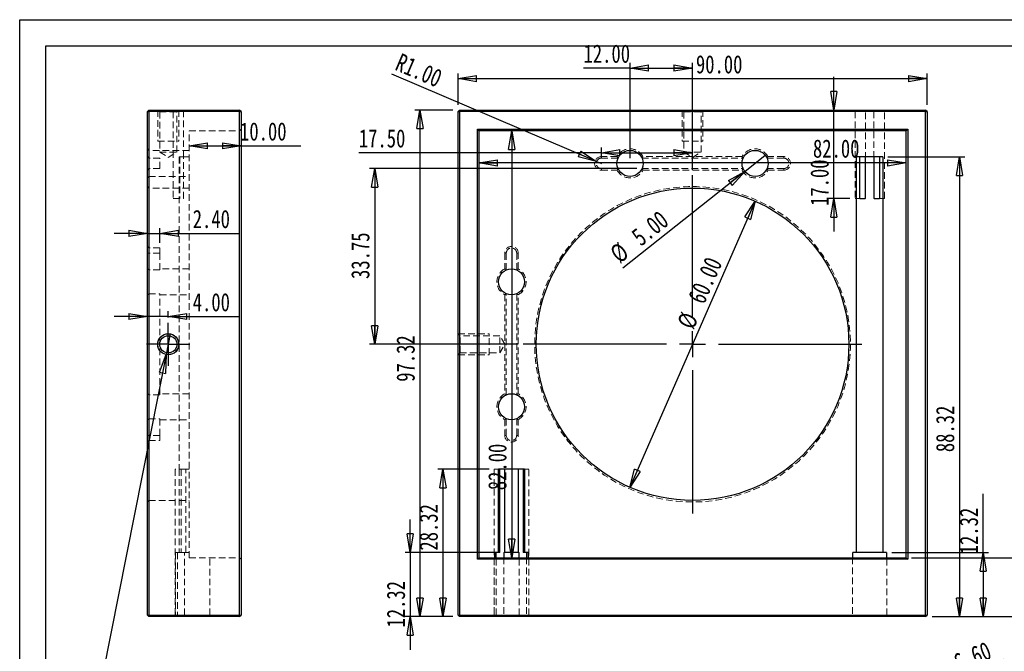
# Model space of a CAD drawing. Header units: millimetres. Extents: x 0 to 297, y 0 to 210.
# Tile 2 of 3: x 0 to 189, y 89 to 210. Entities that reach past the tile are written whole.
import ezdxf

# ---------------------------------------------------------------- set-up
doc = ezdxf.new("R2010")
doc.units = ezdxf.units.MM
doc.linetypes.add('HIDDEN', pattern=[1.905, 1.27, -0.635])
doc.layers.add('图层0', color=7, linetype='Continuous', lineweight=25)
doc.styles.add('SLDTEXTSTYLE10', font='TXT', dxfattribs={"width": 0.678571})
doc.styles.add('SLDTEXTSTYLE11', font='TXT', dxfattribs={"width": 0.696429, "bigfont": 'bigfont'})
doc.styles.add('SLDTEXTSTYLE9', font='TXT', dxfattribs={"width": 0.75})
doc.dimstyles.new('SLDDIMSTYLE0', dxfattribs={"dimtxt": 3.5, "dimasz": 3.556, "dimexe": 0, "dimexo": 0.0625, "dimgap": 0.875, "dimtad": 1, "dimrnd": 1e-09, "dimzin": 12, "dimdsep": 46, "dimtxsty": 'SLDTEXTSTYLE9', "dimblk1": 'CLOSED', "dimblk2": 'CLOSED', "dimsah": 1, "dimcen": 0.09, "dimadec": 0, "dimazin": 3, "dimtfac": 1, "dimtofl": 0, "dimtmove": 0, "dimatfit": 3, "dimldrblk": 'CLOSED', "dimfxl": 0, "dimfrac": 2, "dimtolj": 1, "dimtzin": 12, "dimarcsym": 0})
doc.dimstyles.new('SLDDIMSTYLE1', dxfattribs={"dimtxt": 3.5, "dimasz": 3.556, "dimexe": 0, "dimexo": 0.0625, "dimgap": 0.875, "dimtad": 1, "dimrnd": 1e-09, "dimzin": 4, "dimdsep": 46, "dimtxsty": 'SLDTEXTSTYLE9', "dimblk1": 'CLOSED', "dimblk2": 'CLOSED', "dimsah": 1, "dimcen": 0.09, "dimadec": 0, "dimazin": 1, "dimtfac": 1, "dimtofl": 0, "dimtmove": 0, "dimatfit": 3, "dimldrblk": 'CLOSED', "dimfxl": 0, "dimfrac": 2, "dimtolj": 1, "dimtzin": 12, "dimarcsym": 0})
doc.dimstyles.new('SLDDIMSTYLE2', dxfattribs={"dimtxt": 3.5, "dimasz": 3.556, "dimexe": 0, "dimexo": 0.0625, "dimgap": 0.875, "dimtad": 1, "dimrnd": 1e-09, "dimzin": 12, "dimdsep": 46, "dimtxsty": 'SLDTEXTSTYLE9', "dimblk1": 'CLOSED', "dimblk2": 'CLOSED', "dimsah": 1, "dimcen": 0.09, "dimadec": 0, "dimazin": 3, "dimtfac": 1, "dimtmove": 0, "dimatfit": 0, "dimldrblk": 'CLOSED', "dimfxl": 0, "dimfrac": 2, "dimtolj": 1, "dimtzin": 12, "dimarcsym": 0})
doc.dimstyles.new('SLDDIMSTYLE3', dxfattribs={"dimtxt": 3.5, "dimasz": 3.556, "dimexe": 0, "dimexo": 0.0625, "dimgap": 0.875, "dimtad": 1, "dimrnd": 1e-09, "dimzin": 4, "dimdsep": 46, "dimtxsty": 'SLDTEXTSTYLE9', "dimblk1": 'CLOSED', "dimblk2": 'CLOSED', "dimsah": 1, "dimcen": 0, "dimadec": 0, "dimazin": 1, "dimtfac": 1, "dimtmove": 0, "dimatfit": 3, "dimldrblk": 'CLOSED', "dimfxl": 0, "dimfrac": 2, "dimtolj": 1, "dimtzin": 12, "dimarcsym": 0})
doc.dimstyles.new('SLDDIMSTYLE4', dxfattribs={"dimtxt": 3.5, "dimasz": 3.556, "dimexe": 0, "dimexo": 0.0625, "dimgap": 0.875, "dimtad": 1, "dimrnd": 1e-09, "dimzin": 4, "dimdsep": 46, "dimtxsty": 'SLDTEXTSTYLE9', "dimblk1": 'CLOSED', "dimblk2": 'CLOSED', "dimsah": 1, "dimcen": 0, "dimadec": 0, "dimazin": 1, "dimtfac": 1, "dimtofl": 0, "dimtmove": 0, "dimatfit": 3, "dimldrblk": 'CLOSED', "dimfxl": 0, "dimfrac": 2, "dimtolj": 1, "dimtzin": 12, "dimarcsym": 0})
doc.dimstyles.new('SLDDIMSTYLE5', dxfattribs={"dimtxt": 3.5, "dimasz": 3.556, "dimexe": 0, "dimexo": 0.0625, "dimgap": 0.875, "dimtad": 1, "dimrnd": 1e-09, "dimzin": 4, "dimdsep": 46, "dimtxsty": 'SLDTEXTSTYLE9', "dimblk1": 'CLOSED', "dimblk2": 'CLOSED', "dimsah": 1, "dimcen": 0.09, "dimadec": 0, "dimazin": 1, "dimtfac": 1, "dimtmove": 0, "dimatfit": 0, "dimldrblk": 'CLOSED', "dimfxl": 0, "dimfrac": 2, "dimtolj": 1, "dimtzin": 12, "dimarcsym": 0})
doc.dimstyles.new('SLDDIMSTYLE6', dxfattribs={"dimtxt": 3.5, "dimasz": 3.556, "dimexe": 0, "dimexo": 0.0625, "dimgap": 0.875, "dimtad": 1, "dimrnd": 1e-09, "dimzin": 4, "dimdsep": 46, "dimtxsty": 'SLDTEXTSTYLE9', "dimblk1": 'NONE', "dimblk2": 'CLOSED', "dimsah": 1, "dimcen": 0, "dimadec": 0, "dimazin": 1, "dimtfac": 1, "dimtmove": 0, "dimatfit": 3, "dimldrblk": 'NONE', "dimfxl": 0, "dimfrac": 2, "dimtolj": 1, "dimtzin": 12, "dimarcsym": 0})
doc.dimstyles.new('SLDDIMSTYLE7', dxfattribs={"dimtxt": 3.5, "dimasz": 3.556, "dimexe": 0, "dimexo": 0.0625, "dimgap": 0.875, "dimtad": 0, "dimtih": 1, "dimtoh": 1, "dimdec": 6, "dimrnd": 1e-09, "dimzin": 12, "dimdsep": 46, "dimtxsty": 'SLDTEXTSTYLE9', "dimblk1": 'NONE', "dimblk2": 'CLOSED', "dimsah": 1, "dimcen": 0, "dimadec": 0, "dimazin": 3, "dimtfac": 1, "dimtmove": 0, "dimatfit": 3, "dimldrblk": 'NONE', "dimfxl": 0, "dimfrac": 2, "dimtolj": 1, "dimtzin": 12, "dimarcsym": 0})

# ---------------------------------------------------------------- blocks, each defined once
blk = doc.blocks.new('_Closed')
at = {"color": 0, "linetype": 'ByBlock', "lineweight": -2}
for p, q in [((-1, 0.166667), (0, 0)), ((-1, 0.166667), (-1, -0.166667)), ((0, 0), (-1, -0.166667)), ((0, 0), (-1, 0))]:
    blk.add_line(p, q, dxfattribs=at)
blk = doc.blocks.new('_D')
at = {"layer": '图层0'}
for p, q in [((83.13, 192.64), (75.81, 192.64)), ((76.81, 192.64), (76.81, 95.32)), ((83.13, 95.32), (75.81, 95.32))]:
    blk.add_line(p, q, dxfattribs=at)
at = {"layer": '图层0', "xscale": 3.556, "yscale": 3.556}
for p, rotation in [((76.81, 192.64, 9), 90.0000000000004), ((76.81, 95.32, 9), 270.0000000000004)]:
    blk.add_blockref('_Closed', p, dxfattribs=dict(at, rotation=rotation))
at = {"layer": '图层0', "insert": (72.3, 140.44), "char_height": 3.5, "attachment_point": 1, "rotation": 90, "style": 'SLDTEXTSTYLE9'}
blk.add_mtext('97.32', dxfattribs=at)
blk = doc.blocks.new('_D_1')
at = {"layer": '图层0'}
for p, q in [((84.13, 193.64), (84.13, 199.67)), ((84.13, 198.67), (174.13, 198.67)), ((174.13, 193.64), (174.13, 199.67))]:
    blk.add_line(p, q, dxfattribs=at)
at = {"layer": '图层0', "xscale": 3.556, "yscale": 3.556, "rotation": 180.0000000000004}
blk.add_blockref('_Closed', (84.13, 198.67, 9), dxfattribs=at)
at = {"layer": '图层0', "xscale": 3.556, "yscale": 3.556}
blk.add_blockref('_Closed', (174.13, 198.67, 9), dxfattribs=at)
at = {"layer": '图层0', "insert": (129.78, 203.18), "char_height": 3.5, "attachment_point": 1, "style": 'SLDTEXTSTYLE9'}
blk.add_mtext('90.00', dxfattribs=at)
blk = doc.blocks.new('_D_2')
at = {"layer": '图层0'}
blk.add_line((170.13, 182.48), (88.13, 182.48), dxfattribs=at)
at = {"layer": '图层0', "xscale": 3.556, "yscale": 3.556, "rotation": 180.0000000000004}
blk.add_blockref('_Closed', (88.13, 182.48, 9), dxfattribs=at)
at = {"layer": '图层0', "xscale": 3.556, "yscale": 3.556}
blk.add_blockref('_Closed', (170.13, 182.48, 9), dxfattribs=at)
at = {"layer": '图层0', "insert": (152.24, 186.99), "char_height": 3.5, "attachment_point": 1, "style": 'SLDTEXTSTYLE9'}
blk.add_mtext('82.00', dxfattribs=at)
blk = doc.blocks.new('_D_3')
at = {"layer": '图层0'}
blk.add_line((94.43, 188.64), (94.43, 106.64), dxfattribs=at)
at = {"layer": '图层0', "xscale": 3.556, "yscale": 3.556}
for p, rotation in [((94.43, 188.64, 9), 90.0000000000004), ((94.43, 106.64, 9), 270.0000000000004)]:
    blk.add_blockref('_Closed', p, dxfattribs=dict(at, rotation=rotation))
at = {"layer": '图层0', "insert": (89.92, 119.61), "char_height": 3.5, "attachment_point": 1, "rotation": 90, "style": 'SLDTEXTSTYLE9'}
blk.add_mtext('82.00', dxfattribs=at)
blk = doc.blocks.new('_D_4')
at = {"layer": '图层0'}
for p, q in [((212.18, 106.64), (212.18, 112.99)), ((171.13, 106.64), (213.18, 106.64)), ((212.18, 106.64), (212.18, 95.32)), ((175.13, 95.32), (213.18, 95.32)), ((212.18, 95.32), (212.18, 88.97))]:
    blk.add_line(p, q, dxfattribs=at)
at = {"layer": '图层0', "xscale": 3.556, "yscale": 3.556}
for p, rotation in [((212.18, 106.64, 9), 270.0000000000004), ((212.18, 95.32, 9), 90.0000000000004)]:
    blk.add_blockref('_Closed', p, dxfattribs=dict(at, rotation=rotation))
at = {"layer": '图层0', "insert": (207.67, 95.18), "char_height": 3.5, "attachment_point": 1, "rotation": 90, "style": 'SLDTEXTSTYLE9'}
blk.add_mtext('11.32', dxfattribs=at)
blk = doc.blocks.new('_D_5')
at = {"layer": '图层0'}
blk.add_line((141.14, 175.13), (117.12, 120.15), dxfattribs=at)
at = {"layer": '图层0', "xscale": 3.556, "yscale": 3.556}
for p, rotation in [((141.14, 175.13, 9), 66.39771330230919), ((117.12, 120.15, 9), 246.3977133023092)]:
    blk.add_blockref('_Closed', p, dxfattribs=dict(at, rotation=rotation))
at = {"layer": '图层0', "char_height": 3.5, "attachment_point": 1, "rotation": 66.3977, "style": 'SLDTEXTSTYLE9'}
for s, insert in [('60.00', (128.13, 156.54)), ('%%c', (126.06, 151.68))]:
    blk.add_mtext(s, dxfattribs=dict(at, insert=insert))
blk = doc.blocks.new('_D_6')
at = {"layer": '图层0'}
for p, q in [((118.42, 181.39), (67.13, 181.39)), ((68.13, 181.39), (68.13, 147.64)), ((95.63, 147.64), (67.13, 147.64))]:
    blk.add_line(p, q, dxfattribs=at)
at = {"layer": '图层0', "xscale": 3.556, "yscale": 3.556}
for p, rotation in [((68.13, 181.39, 9), 90.0000000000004), ((68.13, 147.64, 9), 270.0000000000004)]:
    blk.add_blockref('_Closed', p, dxfattribs=dict(at, rotation=rotation))
at = {"layer": '图层0', "insert": (63.62, 160.19), "char_height": 3.5, "attachment_point": 1, "rotation": 90, "style": 'SLDTEXTSTYLE9'}
blk.add_mtext('33.75', dxfattribs=at)
blk = doc.blocks.new('_D_7')
at = {"layer": '图层0'}
for p, q in [((117.13, 200.71), (108.21, 200.71)), ((117.13, 183.39), (117.13, 201.71)), ((117.13, 200.71), (129.13, 200.71)), ((129.13, 181.14), (129.13, 201.71))]:
    blk.add_line(p, q, dxfattribs=at)
at = {"layer": '图层0', "xscale": 3.556, "yscale": 3.556, "rotation": 180.0000000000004}
blk.add_blockref('_Closed', (117.13, 200.71, 9), dxfattribs=at)
at = {"layer": '图层0', "xscale": 3.556, "yscale": 3.556}
blk.add_blockref('_Closed', (129.13, 200.71, 9), dxfattribs=at)
at = {"layer": '图层0', "insert": (108.21, 205.22), "char_height": 3.5, "attachment_point": 1, "style": 'SLDTEXTSTYLE9'}
blk.add_mtext('12.00', dxfattribs=at)
blk = doc.blocks.new('_D_8')
at = {"layer": '图层0'}
for q in [(71.43, 199.51), (111.63, 182.39)]:
    blk.add_line((110.71, 182.78), q, dxfattribs=at)
at = {"layer": '图层0', "xscale": 3.556, "yscale": 3.556, "rotation": 336.9378098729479}
blk.add_blockref('_Closed', (110.71, 182.78, 9), dxfattribs=at)
at = {"layer": '图层0', "insert": (73.2, 203.65), "char_height": 3.5, "attachment_point": 1, "rotation": 336.9378, "style": 'SLDTEXTSTYLE9'}
blk.add_mtext('R1.00', dxfattribs=at)
blk = doc.blocks.new('_D_9')
at = {"layer": '图层0'}
for p, q in [((111.63, 183.39), (111.63, 185.44)), ((129.13, 181.14), (129.13, 185.44)), ((111.63, 184.44), (65.09, 184.44)), ((111.63, 184.44), (129.13, 184.44))]:
    blk.add_line(p, q, dxfattribs=at)
at = {"layer": '图层0', "xscale": 3.556, "yscale": 3.556, "rotation": 180.0000000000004}
blk.add_blockref('_Closed', (111.63, 184.44, 9), dxfattribs=at)
at = {"layer": '图层0', "xscale": 3.556, "yscale": 3.556}
blk.add_blockref('_Closed', (129.13, 184.44, 9), dxfattribs=at)
at = {"layer": '图层0', "insert": (65.09, 188.95), "char_height": 3.5, "attachment_point": 1, "style": 'SLDTEXTSTYLE9'}
blk.add_mtext('17.50', dxfattribs=at)
blk = doc.blocks.new('_D_10')
at = {"layer": '图层0'}
for p, q in [((166.64, 183.64), (181.37, 183.64)), ((180.37, 183.64), (180.37, 95.32)), ((175.13, 95.32), (181.37, 95.32))]:
    blk.add_line(p, q, dxfattribs=at)
at = {"layer": '图层0', "xscale": 3.556, "yscale": 3.556}
for p, rotation in [((180.37, 183.64, 9), 90.0000000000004), ((180.37, 95.32, 9), 270.0000000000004)]:
    blk.add_blockref('_Closed', p, dxfattribs=dict(at, rotation=rotation))
at = {"layer": '图层0', "insert": (175.85, 126.92), "char_height": 3.5, "attachment_point": 1, "rotation": 90, "style": 'SLDTEXTSTYLE9'}
blk.add_mtext('88.32', dxfattribs=at)
blk = doc.blocks.new('_D_11')
at = {"layer": '图层0'}
for p, q in [((184.92, 107.64), (184.92, 118.94)), ((167.36, 107.64), (185.92, 107.64)), ((184.92, 107.64), (184.92, 95.32)), ((175.13, 95.32), (185.92, 95.32))]:
    blk.add_line(p, q, dxfattribs=at)
at = {"layer": '图层0', "xscale": 3.556, "yscale": 3.556}
for p, rotation in [((184.92, 107.64, 9), 90.0000000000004), ((184.92, 95.32, 9), 270.0000000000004)]:
    blk.add_blockref('_Closed', p, dxfattribs=dict(at, rotation=rotation))
at = {"layer": '图层0', "insert": (180.41, 107.3), "char_height": 3.5, "attachment_point": 1, "rotation": 90, "style": 'SLDTEXTSTYLE9'}
blk.add_mtext('12.32', dxfattribs=at)
blk = doc.blocks.new('_D_12')
at = {"layer": '图层0'}
for p, q in [((90.07, 123.64), (80.24, 123.64)), ((81.24, 123.64), (81.24, 95.32)), ((83.13, 95.32), (80.24, 95.32))]:
    blk.add_line(p, q, dxfattribs=at)
at = {"layer": '图层0', "xscale": 3.556, "yscale": 3.556}
for p, rotation in [((81.24, 123.64, 9), 90.0000000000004), ((81.24, 95.32, 9), 270.0000000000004)]:
    blk.add_blockref('_Closed', p, dxfattribs=dict(at, rotation=rotation))
at = {"layer": '图层0', "insert": (76.73, 108), "char_height": 3.5, "attachment_point": 1, "rotation": 90, "style": 'SLDTEXTSTYLE9'}
blk.add_mtext('28.32', dxfattribs=at)
blk = doc.blocks.new('_D_13')
at = {"layer": '图层0'}
for p, q in [((74.95, 107.64), (74.95, 113.99)), ((91.88, 107.64), (73.95, 107.64)), ((74.95, 107.64), (74.95, 95.32)), ((83.13, 95.32), (73.95, 95.32)), ((74.95, 95.32), (74.95, 88.97))]:
    blk.add_line(p, q, dxfattribs=at)
at = {"layer": '图层0', "xscale": 3.556, "yscale": 3.556}
for p, rotation in [((74.95, 107.64, 9), 270.0000000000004), ((74.95, 95.32, 9), 90.0000000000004)]:
    blk.add_blockref('_Closed', p, dxfattribs=dict(at, rotation=rotation))
at = {"layer": '图层0', "insert": (70.44, 93.23), "char_height": 3.5, "attachment_point": 1, "rotation": 90, "style": 'SLDTEXTSTYLE9'}
blk.add_mtext('12.32', dxfattribs=at)
blk = doc.blocks.new('_D_14')
at = {"layer": '图层0'}
for p, q in [((156.26, 192.64), (156.26, 198.99)), ((156.26, 175.64), (156.26, 192.64)), ((159.32, 175.64), (155.26, 175.64)), ((156.26, 175.64), (156.26, 169.29))]:
    blk.add_line(p, q, dxfattribs=at)
at = {"layer": '图层0', "xscale": 3.556, "yscale": 3.556}
for p, rotation in [((156.26, 192.64, 9), 270.0000000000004), ((156.26, 175.64, 9), 90.0000000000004)]:
    blk.add_blockref('_Closed', p, dxfattribs=dict(at, rotation=rotation))
at = {"layer": '图层0', "insert": (151.75, 174.22), "char_height": 3.5, "attachment_point": 1, "rotation": 90, "style": 'SLDTEXTSTYLE9'}
blk.add_mtext('17.00', dxfattribs=at)
blk = doc.blocks.new('_D_15')
at = {"layer": '图层0'}
for q in [(143.09, 183.94), (115.76, 162.26)]:
    blk.add_line((139.17, 180.84), q, dxfattribs=at)
at = {"layer": '图层0', "xscale": 3.556, "yscale": 3.556, "rotation": 38.43142357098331}
blk.add_blockref('_Closed', (139.17, 180.84, 9), dxfattribs=at)
at = {"layer": '图层0', "char_height": 3.5, "attachment_point": 1, "rotation": 38.4314, "style": 'SLDTEXTSTYLE9'}
for s, insert in [('5.00', (117.06, 169.1)), ('%%c', (112.96, 165.78))]:
    blk.add_mtext(s, dxfattribs=dict(at, insert=insert))
blk = doc.blocks.new('_None')
blk = doc.blocks.new('SW_CENTERMARKSYMBOL_0')
at = {"layer": '图层0', "color": 0}
for p, q in [((0, 5), (0, 32.5)), ((0, 0), (0, 2.5)), ((-5, 0), (-32.5, 0)), ((0, 0), (-2.5, 0)), ((0, 0), (0, -2.5)), ((0, 0), (2.5, 0)), ((5, 0), (32.5, 0)), ((0, -5), (0, -32.5))]:
    blk.add_line(p, q, dxfattribs=at)
blk = doc.blocks.new('_D_16')
at = {"layer": '图层0'}
for p, q in [((28.51, 152.79), (28.51, 153.97)), ((24.51, 152.97), (18.16, 152.97)), ((28.51, 152.97), (24.51, 152.97)), ((28.51, 152.97), (42.26, 152.97))]:
    blk.add_line(p, q, dxfattribs=at)
at = {"layer": '图层0', "xscale": 3.556, "yscale": 3.556}
blk.add_blockref('_Closed', (24.51, 152.97), dxfattribs=at)
at = {"layer": '图层0', "xscale": 3.556, "yscale": 3.556, "rotation": 180.0000000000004}
blk.add_blockref('_Closed', (28.51, 152.97), dxfattribs=at)
at = {"layer": '图层0', "insert": (33.21, 157.48), "char_height": 3.5, "attachment_point": 1, "style": 'SLDTEXTSTYLE9'}
blk.add_mtext('4.00', dxfattribs=at)
blk = doc.blocks.new('_D_17')
at = {"layer": '图层0'}
for p, q in [((32.51, 185.77), (42.51, 185.77)), ((42.51, 185.77), (53.93, 185.77))]:
    blk.add_line(p, q, dxfattribs=at)
at = {"layer": '图层0', "xscale": 3.556, "yscale": 3.556, "rotation": 180.0000000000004}
blk.add_blockref('_Closed', (32.51, 185.77), dxfattribs=at)
at = {"layer": '图层0', "xscale": 3.556, "yscale": 3.556}
blk.add_blockref('_Closed', (42.51, 185.77), dxfattribs=at)
at = {"layer": '图层0', "insert": (42.29, 190.28), "char_height": 3.5, "attachment_point": 1, "style": 'SLDTEXTSTYLE9'}
blk.add_mtext('10.00', dxfattribs=at)
blk = doc.blocks.new('_D_18')
at = {"layer": '图层0'}
for p, q in [((24.51, 168.94), (18.16, 168.94)), ((24.51, 168.94), (26.91, 168.94)), ((26.91, 167.14), (26.91, 169.94)), ((26.91, 168.94), (42.26, 168.94))]:
    blk.add_line(p, q, dxfattribs=at)
at = {"layer": '图层0', "xscale": 3.556, "yscale": 3.556}
blk.add_blockref('_Closed', (24.51, 168.94), dxfattribs=at)
at = {"layer": '图层0', "xscale": 3.556, "yscale": 3.556, "rotation": 180.0000000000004}
blk.add_blockref('_Closed', (26.91, 168.94), dxfattribs=at)
at = {"layer": '图层0', "insert": (33.21, 173.46), "char_height": 3.5, "attachment_point": 1, "style": 'SLDTEXTSTYLE9'}
blk.add_mtext('2.40', dxfattribs=at)
blk = doc.blocks.new('SW_SYMBOL_HOLE_DEPTH')
at = {"layer": '图层0', "color": 0}
for p, q in [((0, 875), (800, 875)), ((400, 875), (400, 75)), ((100, 555), (400, 75)), ((700, 555), (400, 75))]:
    blk.add_line(p, q, dxfattribs=at)
blk = doc.blocks.new('SW_SYMBOL_HOLE_SINK')
at = {"layer": '图层0', "color": 0}
for p, q in [((0, 875), (800, 75)), ((800, 75), (1600, 875))]:
    blk.add_line(p, q, dxfattribs=at)
blk = doc.blocks.new('_D_19')
at = {"layer": '图层0'}
for p, q in [((28.91, 149.63), (28.12, 145.65)), ((28.12, 145.65), (11.42, 61.71)), ((11.42, 61.71), (62.47, 61.71))]:
    blk.add_line(p, q, dxfattribs=at)
at = {"layer": '图层0', "xscale": 3.556, "yscale": 3.556, "rotation": 78.75035507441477}
blk.add_blockref('_Closed', (28.12, 145.65), dxfattribs=at)
at = {"layer": '图层0', "xscale": 0.004470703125, "yscale": 0.004470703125, "zscale": 0.004470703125}
for name, p in [('SW_SYMBOL_HOLE_DEPTH', (39.75, 73.42)), ('SW_SYMBOL_HOLE_DEPTH', (38.52, 67.81)), ('SW_SYMBOL_HOLE_SINK', (13.01, 62.2))]:
    blk.add_blockref(name, p, dxfattribs=at)
at = {"layer": '图层0', "char_height": 3.5, "attachment_point": 1}
for s, insert, style in [('M4 - 6H', (21.69, 77.5), 'SLDTEXTSTYLE10'), ('6.00', (46.07, 77.5), 'SLDTEXTSTYLE9'), ('%%c', (21.61, 71.83), 'SLDTEXTSTYLE9'), ('3.30', (28.2, 71.89), 'SLDTEXTSTYLE9'), ('8.00', (44.84, 71.89), 'SLDTEXTSTYLE9'), ('%%c', (22.46, 66.22), 'SLDTEXTSTYLE9'), ('4.05 X 90°, 近端', (29.05, 66.28), 'SLDTEXTSTYLE11')]:
    blk.add_mtext(s, dxfattribs=dict(at, insert=insert, style=style))
blk = doc.blocks.new('SW_CENTERMARKSYMBOL_1')
at = {"layer": '图层0', "color": 0}
for p, q in [((0, 2.5), (0, 4.15)), ((0, 0), (0, 2.5)), ((-2.5, 0), (-4.15, 0)), ((0, 0), (-2.5, 0)), ((0, 0), (0, -2.5)), ((0, 0), (2.5, 0)), ((2.5, 0), (4.15, 0)), ((0, -2.5), (0, -4.15))]:
    blk.add_line(p, q, dxfattribs=at)
blk = doc.blocks.new('_D_32')
at = {"layer": '图层0'}
for q in [(188.97, 87.16), (160.08, 75.37)]:
    blk.add_line((166.19, 77.87), q, dxfattribs=at)
at = {"layer": '图层0', "xscale": 3.556, "yscale": 3.556, "rotation": 202.1951587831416}
blk.add_blockref('_Closed', (166.19, 77.87, -3.66), dxfattribs=at)
at = {"layer": '图层0', "char_height": 3.5, "attachment_point": 1, "rotation": 22.1952, "style": 'SLDTEXTSTYLE9'}
for s, insert in [('6.60', (178.87, 87.95)), ('%%c', (174, 85.9))]:
    blk.add_mtext(s, dxfattribs=dict(at, insert=insert))

msp = doc.modelspace()

# ---------------------------------------------------------------- linework, layer by layer
at = {"color": 7, "linetype": 'Continuous', "lineweight": 25}
for p, q in [((24.8148819, 192.6406627), (24.5148819, 192.3406627)), ((24.5148819, 192.3406627), (24.8148819, 192.3406627)), ((24.5148819, 95.6236216), (24.5148819, 192.3406627)), ((24.8148819, 192.6406627), (24.8148819, 192.3406627)), ((24.8148819, 192.6406627), (42.2148819, 192.6406627)), ((42.2148819, 192.3406627), (24.8148819, 192.3406627)), ((24.8148819, 192.3406627), (24.8148819, 95.6236216)), ((42.2148819, 192.3406627), (42.2148819, 192.6406627)), ((42.5148819, 192.3406627), (42.2148819, 192.6406627)), ((42.2148819, 95.6236216), (42.2148819, 192.3406627)), ((42.2148819, 192.3406627), (42.5148819, 192.3406627)), ((42.5148819, 192.3406627), (42.5148819, 95.6236216)), ((84.1329182, 192.3406627), (84.4329182, 192.6406627)), ((84.1329182, 95.6236216), (84.1329182, 192.3406627)), ((84.1329182, 192.3406627), (84.4329182, 192.3406627)), ((84.4329182, 192.3406627), (84.4329182, 192.6406627)), ((84.4329182, 192.6406627), (173.8329182, 192.6406627)), ((84.4329182, 192.3406627), (84.4329182, 95.6236216)), ((173.8329182, 192.3406627), (84.4329182, 192.3406627)), ((173.8329182, 192.3406627), (173.8329182, 192.6406627)), ((174.1329182, 192.3406627), (173.8329182, 192.6406627)), ((173.8329182, 192.3406627), (174.1329182, 192.3406627)), ((173.8329182, 95.6236216), (173.8329182, 192.3406627)), ((174.1329182, 192.3406627), (174.1329182, 95.6236216)), ((87.8329182, 188.9406627), (170.4329182, 188.9406627)), ((87.8329182, 188.9406627), (88.1329182, 188.6406627)), ((87.8329182, 106.3406627), (87.8329182, 188.9406627)), ((170.1329182, 188.6406627), (88.1329182, 188.6406627)), ((88.1329182, 188.6406627), (88.1329182, 106.6406627)), ((170.1329182, 188.6406627), (170.4329182, 188.9406627)), ((170.1329182, 106.6406627), (170.1329182, 188.6406627)), ((170.4329182, 188.9406627), (170.4329182, 106.3406627)), ((165.636915, 183.6406627), (160.6289214, 183.6406627)), ((160.6289214, 107.6406627), (160.6289214, 183.6406627)), ((161.2208942, 175.6406627), (161.2208942, 183.6406627)), ((162.2721708, 183.6406627), (162.2721708, 175.6406627)), ((163.9936656, 175.6406627), (163.9936656, 183.6406627)), ((165.0449422, 183.6406627), (165.0449422, 175.6406627)), ((165.636915, 183.6406627), (165.636915, 107.6406627)), ((161.2208942, 175.6406627), (162.2721708, 175.6406627)), ((163.9936656, 175.6406627), (165.0449422, 175.6406627)), ((91.8789214, 107.6406627), (91.8789214, 123.6406627)), ((96.886915, 123.6406627), (91.8789214, 123.6406627)), ((92.167533, 107.6406627), (92.167533, 123.6406627)), ((93.066053, 123.6406627), (93.066053, 107.6406627)), ((95.6997834, 107.6406627), (95.6997834, 123.6406627)), ((96.5983034, 123.6406627), (96.5983034, 107.6406627)), ((96.886915, 123.6406627), (96.886915, 107.6406627)), ((87.8329182, 106.3406627), (88.1329182, 106.6406627)), ((170.4329182, 106.3406627), (87.8329182, 106.3406627)), ((88.1329182, 106.6406627), (170.1329182, 106.6406627)), ((91.1580151, 106.6406627), (91.1580151, 107.6406627)), ((91.8789214, 107.6406627), (91.1580151, 107.6406627)), ((91.4728941, 106.6406627), (91.4728941, 107.6406627)), ((92.167533, 107.6406627), (91.8789214, 107.6406627)), ((92.8845241, 107.6406627), (93.066053, 107.6406627)), ((92.8845241, 107.6406627), (92.8845241, 106.6406627)), ((95.6997834, 107.6406627), (93.066053, 107.6406627)), ((95.6997834, 107.6406627), (95.8813123, 107.6406627)), ((95.8813123, 106.6406627), (95.8813123, 107.6406627)), ((96.886915, 107.6406627), (96.5983034, 107.6406627)), ((97.6078213, 107.6406627), (96.886915, 107.6406627)), ((97.2929423, 107.6406627), (97.2929423, 106.6406627)), ((97.6078213, 107.6406627), (97.6078213, 106.6406627)), ((159.9080151, 106.6406627), (159.9080151, 107.6406627)), ((160.6289214, 107.6406627), (159.9080151, 107.6406627)), ((165.636915, 107.6406627), (160.6289214, 107.6406627)), ((166.3578213, 107.6406627), (165.636915, 107.6406627)), ((166.3578213, 107.6406627), (166.3578213, 106.6406627)), ((170.1329182, 106.6406627), (170.4329182, 106.3406627)), ((24.5148819, 95.6236216), (24.8148819, 95.6236216)), ((24.5148819, 95.6236216), (24.8148819, 95.3236216)), ((24.8148819, 95.6236216), (42.2148819, 95.6236216)), ((24.8148819, 95.3236216), (24.8148819, 95.6236216)), ((42.2148819, 95.3236216), (24.8148819, 95.3236216)), ((42.2148819, 95.6236216), (42.2148819, 95.3236216)), ((42.2148819, 95.6236216), (42.5148819, 95.6236216)), ((42.2148819, 95.3236216), (42.5148819, 95.6236216)), ((84.1329182, 95.6236216), (84.4329182, 95.6236216)), ((84.1329182, 95.6236216), (84.4329182, 95.3236216)), ((84.4329182, 95.3236216), (84.4329182, 95.6236216)), ((84.4329182, 95.6236216), (173.8329182, 95.6236216)), ((173.8329182, 95.3236216), (84.4329182, 95.3236216)), ((173.8329182, 95.3236216), (173.8329182, 95.6236216)), ((173.8329182, 95.6236216), (174.1329182, 95.6236216)), ((173.8329182, 95.3236216), (174.1329182, 95.6236216))]:
    msp.add_line(p, q, dxfattribs=at)
at = {"color": 7, "linetype": 'HIDDEN', "lineweight": 18}
for p, q in [((26.4898819, 192.6406627), (26.8648819, 192.2656627)), ((26.5148819, 192.6156627), (26.5148819, 186.6406627)), ((26.8648819, 192.2656627), (30.1648819, 192.2656627)), ((26.8648819, 192.2656627), (26.8648819, 184.5406627)), ((29.1578792, 192.6406627), (29.4578792, 192.3406627)), ((29.4578792, 192.3406627), (29.4578792, 175.6406627)), ((30.1648819, 192.2656627), (30.5398819, 192.6406627)), ((30.1648819, 184.5406627), (30.1648819, 192.2656627)), ((30.5148819, 192.6156627), (30.5148819, 186.6406627)), ((31.4578792, 192.3406627), (31.7578792, 192.6406627)), ((31.4578792, 183.6406627), (31.4578792, 192.3406627)), ((127.1079182, 192.6406627), (127.4829182, 192.2656627)), ((127.1329182, 192.6156627), (127.1329182, 186.6406627)), ((127.4829182, 192.2656627), (130.7829182, 192.2656627)), ((127.4829182, 192.2656627), (127.4829182, 184.5406627)), ((130.7829182, 192.2656627), (131.1579182, 192.6406627)), ((130.7829182, 184.5406627), (130.7829182, 192.2656627)), ((131.1329182, 192.6156627), (131.1329182, 186.6406627)), ((160.0193758, 192.6406627), (160.3193758, 192.3406627)), ((160.3193758, 192.3406627), (160.3193758, 175.6406627)), ((162.3193758, 192.3406627), (162.6193758, 192.6406627)), ((162.3193758, 175.6406627), (162.3193758, 192.3406627)), ((163.6464606, 192.6406627), (163.9464606, 192.3406627)), ((163.9464606, 192.3406627), (163.9464606, 175.6406627)), ((165.9464606, 192.3406627), (166.2464606, 192.6406627)), ((165.9464606, 175.6406627), (165.9464606, 192.3406627)), ((32.5148819, 106.6406627), (32.5148819, 188.6406627)), ((32.5148819, 188.6406627), (42.2148819, 188.6406627)), ((42.5148819, 188.9406627), (42.2148819, 188.6406627)), ((24.8148819, 184.8906627), (24.5148819, 185.1906627)), ((26.5148819, 186.6406627), (30.5148819, 186.6406627)), ((127.1329182, 186.6406627), (131.1329182, 186.6406627)), ((24.5148819, 183.6906627), (24.8148819, 183.3906627)), ((32.5148819, 184.8906627), (24.8148819, 184.8906627)), ((26.9148819, 183.3906627), (24.8148819, 183.3906627)), ((26.8648819, 184.5406627), (30.1648819, 184.5406627)), ((26.8648819, 184.5406627), (28.5148819, 183.5492427)), ((26.9148819, 181.3906627), (26.9148819, 183.3906627)), ((28.5148819, 183.5492427), (30.1648819, 184.5406627)), ((30.7614937, 183.6406627), (30.6148819, 183.6406627)), ((30.6148819, 183.6406627), (30.6148819, 123.6406627)), ((30.7614937, 183.6406627), (30.7614937, 175.6406627)), ((30.7614937, 183.6406627), (31.4530181, 183.6406627)), ((31.4530181, 175.6406627), (31.4530181, 183.6406627)), ((32.5148819, 183.6406627), (31.4530181, 183.6406627)), ((111.6329182, 183.6906627), (111.6329182, 183.3906627)), ((114.6529988, 183.6906627), (111.6329182, 183.6906627)), ((111.6329182, 183.3906627), (114.8416303, 183.3906627)), ((119.424206, 183.3906627), (138.8416303, 183.3906627)), ((138.6529988, 183.6906627), (119.6128375, 183.6906627)), ((127.4829182, 184.5406627), (130.7829182, 184.5406627)), ((127.4829182, 184.5406627), (129.1329182, 183.5492427)), ((129.1329182, 183.5492427), (130.7829182, 184.5406627)), ((143.424206, 183.3906627), (146.6329182, 183.3906627)), ((146.6329182, 183.6906627), (143.6128375, 183.6906627)), ((146.6329182, 183.3906627), (146.6329182, 183.6906627)), ((24.5148819, 181.0906627), (24.8148819, 181.3906627)), ((24.5148819, 179.5906627), (24.8148819, 179.8906627)), ((26.9148819, 181.3906627), (24.8148819, 181.3906627)), ((24.8148819, 179.8906627), (32.5148819, 179.8906627)), ((111.6329182, 181.3906627), (114.8416303, 181.3906627)), ((111.6329182, 181.0906627), (111.6329182, 181.3906627)), ((111.6329182, 181.0906627), (114.6529988, 181.0906627)), ((119.424206, 181.3906627), (138.8416303, 181.3906627)), ((119.6128375, 181.0906627), (138.6529988, 181.0906627)), ((143.424206, 181.3906627), (146.6329182, 181.3906627)), ((143.6128375, 181.0906627), (146.6329182, 181.0906627)), ((146.6329182, 181.3906627), (146.6329182, 181.0906627)), ((24.8148819, 177.6406627), (24.5148819, 177.9406627)), ((32.5148819, 177.6406627), (24.8148819, 177.6406627)), ((29.4578792, 175.6406627), (31.4530181, 175.6406627)), ((160.3193758, 175.6406627), (161.2208942, 175.6406627)), ((162.2721708, 175.6406627), (162.3193758, 175.6406627)), ((163.9464606, 175.6406627), (163.9936656, 175.6406627)), ((165.0449422, 175.6406627), (165.9464606, 175.6406627)), ((24.8148819, 166.1406627), (24.5148819, 166.4406627)), ((24.8148819, 165.1406627), (24.5148819, 165.1406627)), ((24.8148819, 165.1406627), (24.5148819, 165.1406627)), ((26.9148819, 166.1406627), (24.8148819, 166.1406627)), ((26.9148819, 165.1406627), (24.8148819, 165.1406627)), ((26.9148819, 165.1406627), (24.8148819, 165.1406627)), ((26.9148819, 165.1406627), (26.9148819, 166.1406627)), ((26.9148819, 161.9319505), (26.9148819, 165.1406627)), ((93.3829182, 165.1406627), (93.0829182, 165.1406627)), ((93.0829182, 165.1406627), (93.0829182, 162.1205821)), ((93.3829182, 161.9319505), (93.3829182, 165.1406627)), ((95.3829182, 165.1406627), (95.3829182, 161.9319505)), ((95.3829182, 165.1406627), (95.6829182, 165.1406627)), ((95.6829182, 162.1205821), (95.6829182, 165.1406627)), ((26.9148819, 161.9319505), (24.8148819, 161.9319505)), ((32.5148819, 162.1406627), (26.9148819, 162.1406627)), ((24.8148819, 157.3493749), (26.9148819, 157.3493749)), ((26.9148819, 137.9319505), (26.9148819, 157.3493749)), ((26.9148819, 157.1406627), (32.5148819, 157.1406627)), ((93.0829182, 157.1607433), (93.0829182, 138.1205821)), ((93.3829182, 137.9319505), (93.3829182, 157.3493749)), ((95.3829182, 157.3493749), (95.3829182, 137.9319505)), ((95.6829182, 138.1205821), (95.6829182, 157.1607433)), ((84.5079182, 149.2906627), (84.1329182, 149.6656627)), ((84.1579182, 149.6406627), (90.1329182, 149.6406627)), ((84.5079182, 147.6406627), (84.5079182, 149.2906627)), ((92.1329182, 149.2906627), (84.5079182, 149.2906627)), ((90.1329182, 145.6406627), (90.1329182, 149.6406627)), ((92.1329182, 147.6406627), (92.1329182, 149.2906627)), ((93.1243382, 147.6406627), (92.1329182, 149.2906627)), ((84.5079182, 145.9906627), (84.5079182, 147.6406627)), ((92.1329182, 145.9906627), (92.1329182, 147.6406627)), ((92.1329182, 145.9906627), (93.1243382, 147.6406627)), ((84.1329182, 145.6156627), (84.5079182, 145.9906627)), ((84.1579182, 145.6406627), (90.1329182, 145.6406627)), ((84.5079182, 145.9906627), (92.1329182, 145.9906627)), ((32.5148819, 138.1406627), (26.9148819, 138.1406627)), ((26.9148819, 137.9319505), (24.8148819, 137.9319505)), ((24.8148819, 133.3493749), (26.9148819, 133.3493749)), ((26.9148819, 130.1406627), (26.9148819, 133.3493749)), ((26.9148819, 133.1406627), (32.5148819, 133.1406627)), ((93.0829182, 133.1607433), (93.0829182, 130.1406627)), ((93.3829182, 130.1406627), (93.3829182, 133.3493749)), ((95.3829182, 133.3493749), (95.3829182, 130.1406627)), ((95.6829182, 130.1406627), (95.6829182, 133.1607433)), ((24.5148819, 130.1406627), (24.8148819, 130.1406627)), ((24.5148819, 130.1406627), (24.8148819, 130.1406627)), ((24.5148819, 128.8406627), (24.8148819, 129.1406627)), ((26.9148819, 130.1406627), (24.8148819, 130.1406627)), ((26.9148819, 130.1406627), (24.8148819, 130.1406627)), ((24.8148819, 129.1406627), (26.9148819, 129.1406627)), ((26.9148819, 129.1406627), (26.9148819, 130.1406627)), ((93.0829182, 130.1406627), (93.3829182, 130.1406627)), ((95.6829182, 130.1406627), (95.3829182, 130.1406627)), ((31.8584877, 123.6406627), (29.8584877, 123.6406627)), ((29.8584877, 123.6406627), (29.8584877, 95.6236216)), ((30.6148819, 123.6406627), (30.6148819, 107.6406627)), ((30.9730376, 123.6406627), (30.9730376, 107.6406627)), ((31.8539747, 107.6406627), (31.8539747, 123.6406627)), ((32.5148819, 123.6406627), (31.8539747, 123.6406627)), ((31.8584877, 107.6406627), (31.8584877, 123.6406627)), ((91.8789214, 123.6406627), (91.0726355, 123.6406627)), ((91.0726355, 123.6406627), (91.0726355, 95.6236216)), ((93.0726355, 107.6406627), (93.0726355, 123.6406627)), ((95.6932009, 123.6406627), (95.6932009, 107.6406627)), ((97.6932009, 123.6406627), (96.886915, 123.6406627)), ((97.6932009, 95.6236216), (97.6932009, 123.6406627)), ((24.5148819, 117.3406627), (24.8148819, 117.6406627)), ((24.8148819, 117.6406627), (32.5148819, 117.6406627)), ((30.2746753, 107.6406627), (29.9148819, 107.6406627)), ((29.9148819, 107.6406627), (29.9148819, 95.6236216)), ((30.2746753, 107.6406627), (30.9730376, 107.6406627)), ((30.2746753, 107.6406627), (30.2746753, 95.6236216)), ((31.6586815, 107.6406627), (30.9730376, 107.6406627)), ((31.6586815, 95.6236216), (31.6586815, 107.6406627)), ((32.5148819, 107.6406627), (31.6586815, 107.6406627)), ((32.5148819, 106.6406627), (42.2148819, 106.6406627)), ((36.5148819, 95.6236216), (36.5148819, 106.6406627)), ((42.5148819, 106.3406627), (42.2148819, 106.6406627)), ((91.0829182, 106.6406627), (91.0829182, 95.6236216)), ((91.4728941, 95.6236216), (91.4728941, 106.6406627)), ((92.8845241, 106.6406627), (92.8845241, 95.6236216)), ((95.8813123, 95.6236216), (95.8813123, 106.6406627)), ((97.2929423, 106.6406627), (97.2929423, 95.6236216)), ((97.6829182, 95.6236216), (97.6829182, 106.6406627)), ((159.8329182, 106.6406627), (159.8329182, 95.6236216)), ((166.4329182, 95.6236216), (166.4329182, 106.6406627)), ((29.8584877, 95.6236216), (29.5584877, 95.3236216)), ((29.9148819, 95.6236216), (29.6148819, 95.3236216)), ((36.8148819, 95.3236216), (36.5148819, 95.6236216)), ((91.0726355, 95.6236216), (90.7726355, 95.3236216)), ((91.0829182, 95.6236216), (90.7829182, 95.3236216)), ((97.9829182, 95.3236216), (97.6829182, 95.6236216)), ((97.9932009, 95.3236216), (97.6932009, 95.6236216)), ((159.8329182, 95.6236216), (159.5329182, 95.3236216)), ((166.7329182, 95.3236216), (166.4329182, 95.6236216))]:
    msp.add_line(p, q, dxfattribs=at)
at = {"color": 7, "linetype": 'Continuous', "lineweight": 25}
for centre, radius in [((117.1329182, 182.3906627), 2.5), ((141.1329182, 182.3906627), 2.5), ((129.1329182, 147.6406627), 30), ((94.3829182, 159.6406627), 2.5), ((28.5148819, 147.6406627), 2.025), ((28.5148819, 147.6406627), 1.65), ((94.3829182, 135.6406627), 2.5)]:
    msp.add_circle(centre, radius, dxfattribs=at)
at = {"color": 7, "linetype": 'HIDDEN', "lineweight": 18}
msp.add_circle((129.1329182, 147.6406627), 30.3, dxfattribs=at)
for centre, radius, start, end in [((117.1329182, 182.3906627), 2.8, 27.664004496, 152.335995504), ((141.1329182, 182.3906627), 2.8, 27.664004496, 152.335995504), ((111.6329182, 182.3906627), 1.3, 90, 270), ((111.6329182, 182.3906627), 1, 90, 270), ((146.6329182, 182.3906627), 1.3, 270, 90), ((146.6329182, 182.3906627), 1, 270, 90), ((117.1329182, 182.3906627), 2.8, 207.664004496, 332.335995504), ((141.1329182, 182.3906627), 2.8, 207.664004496, 332.335995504), ((94.3829182, 165.1406627), 1.3, 0, 180), ((94.3829182, 165.1406627), 1, 0, 180), ((94.3829182, 159.6406627), 2.8, 117.664004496, 242.335995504), ((94.3829182, 159.6406627), 2.8, 297.664004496, 62.335995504), ((94.3829182, 135.6406627), 2.8, 117.664004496, 242.335995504), ((94.3829182, 135.6406627), 2.8, 297.664004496, 62.335995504), ((94.3829182, 130.1406627), 1.3, 180, 0), ((94.3829182, 130.1406627), 1, 180, 360)]:
    msp.add_arc(centre, radius, start, end, dxfattribs=at)
at = {"color": 7, "linetype": 'Continuous', "lineweight": 18}
msp.add_arc((28.5148819, 147.6406627), 2, 255, 195, dxfattribs=at)
at = {"color": 7, "linetype": 'HIDDEN', "lineweight": 18}
for points in [[(114.8416303, 183.3906627), (114.7766142, 183.4899765), (114.7138606, 183.5900412), (114.6529988, 183.6906627)], [(119.424206, 183.3906627), (119.4892222, 183.4899765), (119.5519758, 183.5900412), (119.6128375, 183.6906627)], [(138.8416303, 183.3906627), (138.7766142, 183.4899765), (138.7138606, 183.5900412), (138.6529988, 183.6906627)], [(143.424206, 183.3906627), (143.4892222, 183.4899765), (143.5519758, 183.5900412), (143.6128375, 183.6906627)], [(114.6529988, 181.0906627), (114.7138606, 181.1912842), (114.7766142, 181.2913489), (114.8416303, 181.3906627)], [(119.424206, 181.3906627), (119.4892222, 181.2913489), (119.5519758, 181.1912842), (119.6128375, 181.0906627)], [(138.8416303, 181.3906627), (138.7766142, 181.2913489), (138.7138606, 181.1912842), (138.6529988, 181.0906627)], [(143.424206, 181.3906627), (143.4892222, 181.2913489), (143.5519758, 181.1912842), (143.6128375, 181.0906627)], [(24.8148819, 161.9319505), (24.7155682, 161.9969667), (24.6155035, 162.0597203), (24.5148819, 162.1205821)], [(93.3829182, 161.9319505), (93.2836044, 161.9969667), (93.1835397, 162.0597203), (93.0829182, 162.1205821)], [(95.3829182, 161.9319505), (95.4822319, 161.9969667), (95.5822967, 162.0597203), (95.6829182, 162.1205821)], [(24.8148819, 157.3493749), (24.7155682, 157.2843587), (24.6155035, 157.2216051), (24.5148819, 157.1607433)], [(93.3829182, 157.3493749), (93.2836044, 157.2843587), (93.1835397, 157.2216051), (93.0829182, 157.1607433)], [(95.3829182, 157.3493749), (95.4822319, 157.2843587), (95.5822967, 157.2216051), (95.6829182, 157.1607433)], [(24.8148819, 137.9319505), (24.7155682, 137.9969667), (24.6155035, 138.0597203), (24.5148819, 138.1205821)], [(93.3829182, 137.9319505), (93.2836044, 137.9969667), (93.1835397, 138.0597203), (93.0829182, 138.1205821)], [(95.6829182, 138.1205821), (95.5822967, 138.0597203), (95.4822319, 137.9969667), (95.3829182, 137.9319505)], [(24.8148819, 133.3493749), (24.7155682, 133.2843587), (24.6155035, 133.2216051), (24.5148819, 133.1607433)], [(93.3829182, 133.3493749), (93.2836044, 133.2843587), (93.1835397, 133.2216051), (93.0829182, 133.1607433)], [(95.3829182, 133.3493749), (95.4822319, 133.2843587), (95.5822967, 133.2216051), (95.6829182, 133.1607433)], [(30.2746753, 95.6236216), (30.1508266, 95.5269202), (30.0289755, 95.426287), (29.9081569, 95.3236216)], [(31.7265935, 95.3236216), (31.7079634, 95.426287), (31.686278, 95.5269202), (31.6586815, 95.6236216)], [(91.1049619, 95.3236216), (91.2261723, 95.426287), (91.3484758, 95.5269202), (91.4728941, 95.6236216)], [(92.8845241, 95.6236216), (92.9145738, 95.5269202), (92.9386716, 95.426287), (92.9596932, 95.3236216)], [(95.8813123, 95.6236216), (95.8512626, 95.5269202), (95.8271648, 95.426287), (95.8061431, 95.3236216)], [(97.2929423, 95.6236216), (97.4173606, 95.5269202), (97.5396641, 95.426287), (97.6608745, 95.3236216)]]:
    msp.add_open_spline(points, degree=3, dxfattribs=at)
at = {"layer": '图层0'}
for p, q in [((0, 0), (0, 210)), ((0, 210), (297, 210)), ((5, 4.9828915), (5, 204.9828915)), ((5, 204.9828915), (292, 204.9828915))]:
    msp.add_line(p, q, dxfattribs=at)

# ---------------------------------------------------------------- block references
for name, p in [('SW_CENTERMARKSYMBOL_0', (129.1329182, 147.6406627)), ('SW_CENTERMARKSYMBOL_1', (28.5148819, 147.6406627))]:
    msp.add_blockref(name, p, dxfattribs=at)

# ---------------------------------------------------------------- dimensions: what is measured, and where the dimension line sits
for base, p1, p2, dimstyle, picture, middle in [((129.1329182, 200.7129921), (117.1329182, 182.3906627), (129.1329182, 180.1406627), 'SLDDIMSTYLE1', '_D_7', (114.0314508, 200.7129921)), ((174.1329182, 198.6662373), (84.1329182, 192.6406627), (174.1329182, 192.6406627), 'SLDDIMSTYLE1', '_D_1', (135.5991567, 198.6662373)), ((24.5148819, 152.9713557), (28.5148819, 151.7906627), (24.5148819, 192.6406627), 'SLDDIMSTYLE5', '_D_16', (37.7391214, 152.9713557)), ((26.9148819, 168.9433189), (24.5148819, 192.6406627), (26.9148819, 166.1406627), 'SLDDIMSTYLE5', '_D_18', (37.7391214, 168.9433189)), ((42.5148819, 185.7677569), (32.5148819, 188.6406627), (42.5148819, 192.6406627), 'SLDDIMSTYLE1', '_D_17', (48.1070048, 185.7677569)), ((129.1329182, 184.439483), (111.6329182, 182.3906627), (129.1329182, 180.1406627), 'SLDDIMSTYLE1', '_D_9', (70.9099001, 184.439483)), ((88.1329182, 182.4829626), (170.1329182, 188.6406627), (88.1329182, 188.6406627), 'SLDDIMSTYLE1', '_D_2', (158.057732, 182.4829626))]:
    dim = msp.add_linear_dim(base=base, p1=p1, p2=p2, dimstyle=dimstyle, dxfattribs=at)
    dim.commit()
    dim.dimension.update_dxf_attribs({"geometry": picture, "text_midpoint": middle, "dimtype": 160})
dim = msp.add_radius_dim(center=(111.6329182, 182.3906627), mpoint=(110.712838, 182.7823927), dimstyle='SLDDIMSTYLE4', dxfattribs=at)
dim.commit()
dim.dimension.update_dxf_attribs({"geometry": '_D_8', "text_midpoint": (76.8074733, 197.217833), "dimtype": 164})
for base, p1, p2, dimstyle, picture, middle in [((156.2624246, 192.6406627), (160.3193758, 175.6406627), (174.1329182, 192.6406627), 'SLDDIMSTYLE5', '_D_14', (156.2624246, 180.042724)), ((76.8074633, 95.3236216), (84.1329182, 192.6406627), (84.1329182, 95.3236216), 'SLDDIMSTYLE0', '_D', (76.8074633, 146.2565369)), ((94.4301362, 106.6406627), (88.1329182, 188.6406627), (88.1329182, 106.6406627), 'SLDDIMSTYLE1', '_D_3', (94.4301362, 125.4307536)), ((180.3659095, 95.3236216), (165.636915, 183.6406627), (174.1329182, 95.3236216), 'SLDDIMSTYLE0', '_D_10', (180.3659095, 132.7416487)), ((68.1329182, 147.6406627), (119.424206, 181.3906627), (96.6329182, 147.6406627), 'SLDDIMSTYLE0', '_D_6', (68.1329182, 166.0048115)), ((81.2396507, 95.3236216), (91.0726355, 123.6406627), (84.1329182, 95.3236216), 'SLDDIMSTYLE0', '_D_12', (81.2396507, 113.818886)), ((184.9196403, 95.3236216), (166.3578213, 107.6406627), (174.1329182, 95.3236216), 'SLDDIMSTYLE0', '_D_11', (184.9196403, 113.1235795)), ((74.9478008, 95.3236216), (92.8845241, 107.6406627), (84.1329182, 95.3236216), 'SLDDIMSTYLE2', '_D_13', (74.9478008, 99.0488267)), ((212.1830731, 95.3236216), (170.1329182, 106.6406627), (174.1329182, 95.3236216), 'SLDDIMSTYLE2', '_D_4', (212.1830731, 101.0024045))]:
    dim = msp.add_linear_dim(base=base, p1=p1, p2=p2, angle=90, dimstyle=dimstyle, dxfattribs=at)
    dim.commit()
    dim.dimension.update_dxf_attribs({"geometry": picture, "text_midpoint": middle, "dimtype": 160})
for p1, p2, dimstyle, picture, middle in [((143.0912999, 183.9446065), (139.1745365, 180.836719), 'SLDDIMSTYLE6', '_D_15', (121.2491717, 166.613238)), ((141.1444863, 175.1310652), (117.1213501, 120.1502602), 'SLDDIMSTYLE3', '_D_5', (133.6429938, 157.962682)), ((160.0774399, 75.3749009), (166.1883965, 77.8681338), 'SLDDIMSTYLE6', '_D_32', (182.5031028, 84.52444))]:
    dim = msp.add_diameter_dim_2p(p1=p1, p2=p2, dimstyle=dimstyle, dxfattribs=at)
    dim.commit()
    dim.dimension.update_dxf_attribs({"geometry": picture, "text_midpoint": middle, "dimtype": 163})
dim = msp.add_diameter_dim_2p(p1=(28.9099275, 149.6267553), p2=(28.1198363, 145.6545701), text=' M4 - 6H {\\fGDT;x} 6.00\\P%%c 3.30 {\\fGDT;x} 8.00\\P{\\fGDT;w}%%c 4.05 X 90°, 近端', dimstyle='SLDDIMSTYLE7', override={"dimpost": '<>'}, dxfattribs=at)
dim.commit()
dim.dimension.update_dxf_attribs({"geometry": '_D_19', "text_midpoint": (37.7391214, 70.1271139), "dimtype": 163})

doc.saveas('drawing.dxf')
